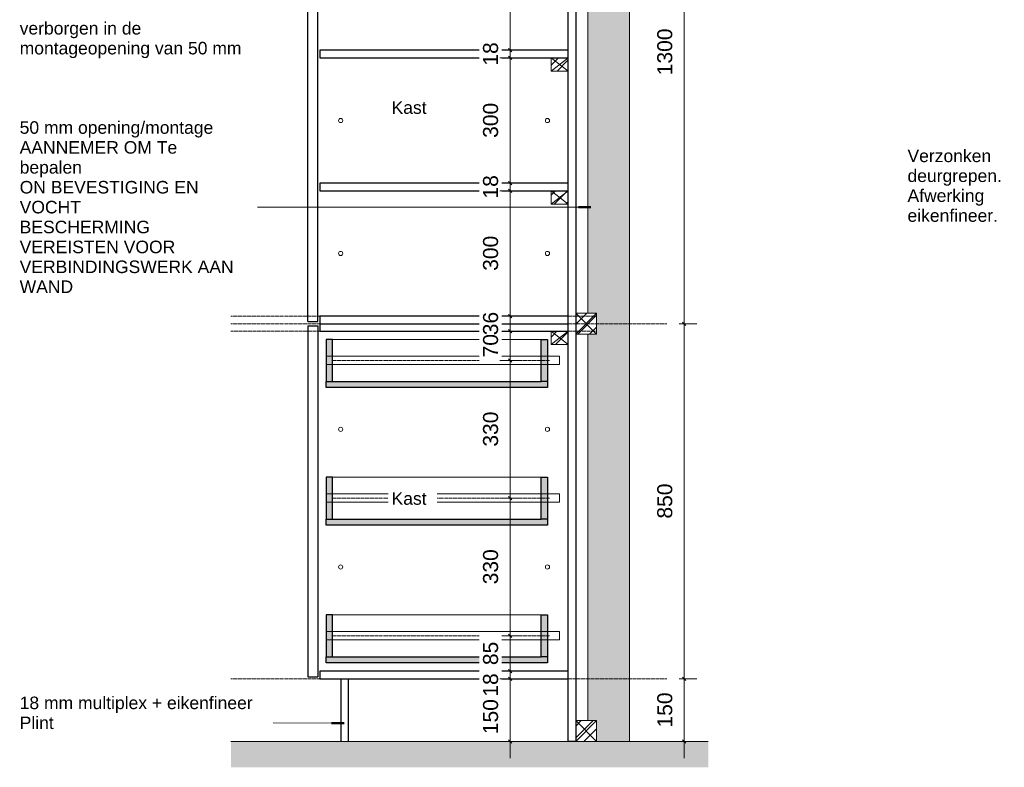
# Model space of a CAD drawing. Header units: millimetres. Extents: x 60977 to 119991, y -9149 to 74784.
# Tile 5 of 18: x 102808 to 105166, y 27888 to 29678. Entities that reach past the tile are written whole.
import ezdxf

# ---------------------------------------------------------------- set-up
doc = ezdxf.new("R2010")
doc.units = ezdxf.units.MM
doc.linetypes.add('Overhead xxSmall', pattern=[2.579688, 1.5875, -0.992188])
for name, color, linetype, lineweight in [('0-3', 90, 'Continuous', 5), ('A----M-', 8, 'Continuous', 5), ('A----M--20', 8, 'Continuous', 5), ('A09-NT--1', 7, 'Continuous', 13), ('A09-NT--2', 130, 'Continuous', 50), ('A23-----2', 135, 'Continuous', 9), ('A23-----3', 250, 'Continuous', 13), ('A29-----3', 254, 'Continuous', 5), ('A29-----4', 250, 'Continuous', 13), ('A35-----1', 90, 'Continuous', 25), ('A35-----2', 130, 'Continuous', 50), ('A35-----3', 250, 'Continuous', 13), ('A99-----1', 1, 'Overhead xxSmall', 13), ('A99-----3', 1, 'Continuous', 13), ('A99-----6', 1, 'Continuous', 25), ('Detail Items', 1, 'Continuous', 5), ('Detail Items-3', 255, 'Continuous', 5)]:
    doc.layers.add(name, color=color, linetype=linetype, lineweight=lineweight)
doc.styles.add('Arial_1', font='arial.ttf', dxfattribs={"height": 30})
doc.styles.add('Arial_3', font='arial.ttf', dxfattribs={"height": 36})
doc.dimstyles.new('TD_Diagonal_1_8_mm', dxfattribs={"dimscale": 304.8, "dimtxt": 36.729338, "dimasz": 0.026247, "dimexe": 0.098425, "dimexo": 0.098425, "dimgap": 0.059055, "dimtad": 1, "dimdec": 0, "dimzin": 0, "dimdsep": 46, "dimtxsty": 'Arial_3', "dimblk1": 'OBLIQUE', "dimblk2": 'OBLIQUE', "dimsah": 1, "dimcen": 0.09, "dimdle": 0.131234, "dimazin": 2, "dimtfac": 1, "dimtdec": 4, "dimtix": 1, "dimtmove": 0, "dimatfit": 3, "dimfxl": 1, "dimtvp": 1, "dimtfill": 1, "dimtolj": 1, "dimtzin": 0, "dimarcsym": 2})
doc.dimstyles.new('TD_Diagonal_1_8_mm_1', dxfattribs={"dimscale": 304.8, "dimtxt": 36.729338, "dimasz": 0.026247, "dimexe": 0.098425, "dimexo": 0.098425, "dimgap": 0.059055, "dimtad": 1, "dimdec": 0, "dimzin": 0, "dimdsep": 46, "dimtxsty": 'Arial_3', "dimblk1": 'OBLIQUE', "dimblk2": 'OBLIQUE', "dimsah": 1, "dimcen": 0.09, "dimdle": 0.131234, "dimazin": 2, "dimtfac": 1, "dimtdec": 4, "dimtix": 1, "dimtmove": 2, "dimatfit": 3, "dimfxl": 1, "dimtvp": 1, "dimtfill": 1, "dimtolj": 1, "dimtzin": 0, "dimarcsym": 2})
pattern_1 = [(45, (95930.327, 28432.808), (-14.14214, 14.14214), [])]

# ---------------------------------------------------------------- blocks, each defined once
blk = doc.blocks.new('HSR-D_ABT_ARCH_Interieur_rvt-5-Pegasoos Storage - Section')
at = {"layer": 'A23-----2'}
h = blk.add_hatch(dxfattribs=at)
h.set_pattern_fill('FP_16', color=256, style=0, pattern_type=2)
h.set_pattern_definition([(27, (95930.327, 28432.808), (15.113162, 12.189846), [0.67056, -31.929, 0.67056, -17.729, -4]), (27, (95930.327, 28432.808), (15.113162, 12.189846), [-51, 0.67056, -3.329]), (58, (95930.327, 28432.808), (6.676274, 18.23259), [0.67056, -31.729, 0.67056, -32.129, -4]), (58, (95930.327, 28432.808), (6.676274, 18.23259), [-65.2, 0.67056, -3.329]), (81, (95930.327, 28432.808), (-0.978499, 19.391816), [0.67056, -31.329, 0.67056, -17.449, -4]), (81, (95930.327, 28432.808), (-0.978499, 19.391816), [-50.12, 0.67056, -3.329])])
h.paths.add_polyline_path([(96188.9, 27888.2), (96506.5, 27888.2), (96506.5, 27950), (95363.3, 27950), (95363.3, 27888.2)])
at = {"layer": 'A29-----3'}
for points in [[(96317.9, 31115), (96367.9, 31115), (96367.9, 31341.2), (96217.9, 31341.2), (96217.9, 31115)], [(96317.9, 27950), (96317.9, 31105), (96217.9, 31105), (96217.9, 31035), (96238.9, 31035), (96238.9, 30985), (96217.9, 30985), (96217.9, 30275), (96238.9, 30275), (96238.9, 30225), (96217.9, 30225), (96217.9, 28975), (96238.9, 28975), (96238.9, 28925), (96217.9, 28925), (96217.9, 28000), (96238.9, 28000), (96238.9, 27950)]]:
    blk.add_hatch(color=256, dxfattribs=at).paths.add_polyline_path(points)
at = {"layer": 'A23-----3'}
for p, q in [((96188.9, 27950), (95363.3, 27950)), ((96506.5, 27950), (96238.9, 27950))]:
    blk.add_line(p, q, dxfattribs=at)
at = {"layer": 'A29-----4'}
for p, q in [((96217.9, 31341.2), (96217.9, 31115)), ((96367.9, 31115), (96367.9, 31341.2)), ((96217.9, 31115), (96367.9, 31115)), ((96217.9, 31105), (96217.9, 31035)), ((96317.9, 31105), (96217.9, 31105)), ((96317.9, 27950), (96317.9, 31105)), ((96217.9, 30985), (96217.9, 30275)), ((96217.9, 30225), (96217.9, 28975)), ((96217.9, 28925), (96217.9, 28000)), ((96238.9, 27950), (96317.9, 27950))]:
    blk.add_line(p, q, dxfattribs=at)
at = {"layer": 'A35-----1'}
for p, q in [((96238.9, 31275), (96238.9, 31341.2)), ((96388.9, 31341.2), (96388.9, 31275))]:
    blk.add_line(p, q, dxfattribs=at)
at = {"layer": 'A35-----2'}
for p, q in [((96238.9, 31275), (95363.3, 31275)), ((96238.9, 31240), (96238.9, 31275)), ((96388.9, 31275), (96388.9, 31240)), ((96506.5, 31275), (96388.9, 31275)), ((96238.9, 31240), (95363.3, 31240)), ((96506.5, 31240), (96388.9, 31240))]:
    blk.add_line(p, q, dxfattribs=at)
at = {"layer": 'A35-----3'}
for p, q in [((96238.9, 31185), (96238.9, 31240)), ((96388.9, 31240), (96388.9, 31185)), ((95363.3, 31185), (96238.9, 31185)), ((96388.9, 31185), (96506.5, 31185))]:
    blk.add_line(p, q, dxfattribs=at)
blk = doc.blocks.new('Wood stud - Wood stud - 41x32mm-V8-Pegasoos Storage - Section')
at = {"layer": 'Detail Items'}
h = blk.add_hatch(dxfattribs=at)
h.set_pattern_fill('FP_17', color=256, style=0, pattern_type=2)
h.set_pattern_definition(pattern_1)
h.paths.add_polyline_path([(96171.2, 29554.3), (96171.2, 29586.3), (96130.2, 29586.3), (96130.2, 29554.3)])
for p, q in [((96130.2, 29586.3), (96130.2, 29554.3)), ((96171.2, 29586.3), (96130.2, 29586.3)), ((96130.2, 29554.3), (96171.2, 29586.3)), ((96130.2, 29586.3), (96171.2, 29554.3)), ((96171.2, 29554.3), (96171.2, 29586.3)), ((96130.2, 29554.3), (96171.2, 29554.3))]:
    blk.add_line(p, q, dxfattribs=at)
blk = doc.blocks.new('Wood stud - Wood stud - 41x32mm-V9-Pegasoos Storage - Section')
at = {"layer": 'Detail Items'}
h = blk.add_hatch(dxfattribs=at)
h.set_pattern_fill('FP_17', color=256, style=0, pattern_type=2)
h.set_pattern_definition(pattern_1)
h.paths.add_polyline_path([(96171.2, 29236.1), (96171.2, 29268.1), (96130.2, 29268.1), (96130.2, 29236.1)])
for p, q in [((96130.2, 29268.1), (96130.2, 29236.1)), ((96171.2, 29268.1), (96130.2, 29268.1)), ((96130.2, 29236.1), (96171.2, 29268.1)), ((96130.2, 29268.1), (96171.2, 29236.1)), ((96171.2, 29236.1), (96171.2, 29268.1)), ((96130.2, 29236.1), (96171.2, 29236.1))]:
    blk.add_line(p, q, dxfattribs=at)
blk = doc.blocks.new('Wood stud - Wood stud - 41x32mm-V10-Pegasoos Storage - Section')
at = {"layer": 'Detail Items'}
h = blk.add_hatch(dxfattribs=at)
h.set_pattern_fill('FP_17', color=256, style=0, pattern_type=2)
h.set_pattern_definition(pattern_1)
h.paths.add_polyline_path([(96171.2, 28900), (96171.2, 28932), (96130.2, 28932), (96130.2, 28900)])
for p, q in [((96130.2, 28932), (96130.2, 28900)), ((96171.2, 28932), (96130.2, 28932)), ((96130.2, 28900), (96171.2, 28932)), ((96130.2, 28932), (96171.2, 28900)), ((96171.2, 28900), (96171.2, 28932)), ((96130.2, 28900), (96171.2, 28900))]:
    blk.add_line(p, q, dxfattribs=at)
blk = doc.blocks.new('Wood stud - Wood stud - 50x50mm-V13-Pegasoos Storage - Section')
at = {"layer": 'Detail Items'}
h = blk.add_hatch(dxfattribs=at)
h.set_pattern_fill('FP_17', color=256, style=0, pattern_type=2)
h.set_pattern_definition(pattern_1)
h.paths.add_polyline_path([(96238.9, 28925), (96238.9, 28975), (96188.9, 28975), (96188.9, 28925), (96217.9, 28925)])
for p, q in [((96238.9, 28975), (96188.9, 28975)), ((96188.9, 28975), (96188.9, 28925)), ((96188.9, 28975), (96238.9, 28925)), ((96238.9, 28975), (96188.9, 28925)), ((96238.9, 28925), (96238.9, 28975)), ((96188.9, 28925), (96238.9, 28925))]:
    blk.add_line(p, q, dxfattribs=at)
blk = doc.blocks.new('Wood stud - Wood stud - 50x50mm-V14-Pegasoos Storage - Section')
at = {"layer": 'Detail Items'}
h = blk.add_hatch(dxfattribs=at)
h.set_pattern_fill('FP_17', color=256, style=0, pattern_type=2)
h.set_pattern_definition(pattern_1)
h.paths.add_polyline_path([(96238.9, 27950), (96238.9, 28000), (96188.9, 28000), (96188.9, 27950), (96217.9, 27950)])
for p, q in [((96238.9, 28000), (96188.9, 28000)), ((96188.9, 28000), (96188.9, 27950)), ((96188.9, 28000), (96238.9, 27950)), ((96238.9, 28000), (96188.9, 27950)), ((96238.9, 27950), (96238.9, 28000)), ((96188.9, 27950), (96238.9, 27950))]:
    blk.add_line(p, q, dxfattribs=at)
blk = doc.blocks.new('DIMBLOCK76-Pegasoos Storage - Section')
at = {"layer": 'A----M--20'}
for p, q in [((104387.4, 30250), (104429.2, 30250)), ((104399.2, 30250), (104387.4, 30250)), ((104399.2, 30250), (104399.2, 28950)), ((104387.4, 28950), (104429.2, 28950)), ((104399.2, 28950), (104387.4, 28950))]:
    blk.add_line(p, q, dxfattribs=at)
at = {"layer": 'A----M--20', "lineweight": 35}
for p, q in [((104399.2, 30250), (104395.2, 30254)), ((104399.2, 30250), (104403.2, 30246)), ((104399.2, 28950), (104395.2, 28954)), ((104399.2, 28950), (104403.2, 28946))]:
    blk.add_line(p, q, dxfattribs=at)
at = {"layer": 'A----M--20', "color": 0, "insert": (104334.5, 29544.6), "char_height": 36, "width": 132.904, "attachment_point": 1, "rotation": 90, "line_spacing_factor": 0.941778, "style": 'Arial_3', "bg_fill": 3, "box_fill_scale": 1.25, "bg_fill_color": 256, "bg_fill_true_color": 13158600, "bg_fill_transparency": 0}
blk.add_mtext('1300', dxfattribs=at)
blk = doc.blocks.new('_Oblique')
at = {"color": 0, "linetype": 'ByBlock', "lineweight": -2}
blk.add_line((-0.5, -0.5), (0.5, 0.5), dxfattribs=at)
blk = doc.blocks.new('DIMBLOCK77-Pegasoos Storage - Section')
at = {"layer": 'A----M--20', "lineweight": 35}
for p, q in [((104399.2, 28950), (104395.2, 28954)), ((104399.2, 28950), (104403.2, 28946)), ((104399.2, 28100), (104395.2, 28104)), ((104399.2, 28100), (104403.2, 28096))]:
    blk.add_line(p, q, dxfattribs=at)
at = {"layer": 'A----M--20'}
for p, q in [((104387.4, 28950), (104429.2, 28950)), ((104399.2, 28950), (104387.4, 28950)), ((104399.2, 28950), (104399.2, 28100)), ((104387.4, 28100), (104429.2, 28100)), ((104399.2, 28100), (104387.4, 28100))]:
    blk.add_line(p, q, dxfattribs=at)
at = {"layer": 'A----M--20', "color": 0, "insert": (104334.5, 28483.5), "char_height": 36, "width": 99.678, "attachment_point": 1, "rotation": 90, "line_spacing_factor": 0.941778, "style": 'Arial_3', "bg_fill": 3, "box_fill_scale": 1.25, "bg_fill_color": 256, "bg_fill_true_color": 13158600, "bg_fill_transparency": 0}
blk.add_mtext('850', dxfattribs=at)
blk = doc.blocks.new('DIMBLOCK78-Pegasoos Storage - Section')
at = {"layer": 'A----M--20', "lineweight": 35}
for p, q in [((104399.2, 28100), (104395.2, 28104)), ((104399.2, 28100), (104403.2, 28096)), ((104399.2, 27950), (104395.2, 27954)), ((104399.2, 27950), (104403.2, 27946))]:
    blk.add_line(p, q, dxfattribs=at)
at = {"layer": 'A----M--20'}
for p, q in [((104387.4, 28100), (104429.2, 28100)), ((104399.2, 28100), (104387.4, 28100)), ((104399.2, 28100), (104399.2, 27910)), ((104374.9, 27950), (104429.2, 27950)), ((104399.2, 27950), (104374.9, 27950))]:
    blk.add_line(p, q, dxfattribs=at)
at = {"layer": 'A----M--20', "color": 0, "insert": (104334.5, 27983.5), "char_height": 36, "width": 99.678, "attachment_point": 1, "rotation": 90, "line_spacing_factor": 0.941778, "style": 'Arial_3', "bg_fill": 3, "box_fill_scale": 1.25, "bg_fill_color": 256, "bg_fill_true_color": 13158600, "bg_fill_transparency": 0}
blk.add_mtext('150', dxfattribs=at)
blk = doc.blocks.new('DIMBLOCK87-Pegasoos Storage - Section')
at = {"layer": 'A----M--20'}
for p, q in [((103957.8, 29904.4), (104012.2, 29904.4)), ((103982.2, 29904.4), (103957.8, 29904.4)), ((103982.2, 29904.4), (103982.2, 29604.3)), ((103957.8, 29604.3), (104012.2, 29604.3)), ((103982.2, 29604.3), (103957.8, 29604.3))]:
    blk.add_line(p, q, dxfattribs=at)
at = {"layer": 'A----M--20', "lineweight": 35}
for p, q in [((103982.2, 29904.4), (103978.2, 29908.4)), ((103982.2, 29904.4), (103986.2, 29900.4)), ((103982.2, 29604.3), (103978.2, 29608.3)), ((103982.2, 29604.3), (103986.2, 29600.3))]:
    blk.add_line(p, q, dxfattribs=at)
at = {"layer": 'A----M--20', "color": 0, "insert": (103917.4, 29712.8), "char_height": 36, "width": 99.678, "attachment_point": 1, "rotation": 90, "line_spacing_factor": 0.941778, "style": 'Arial_3', "bg_fill": 3, "box_fill_scale": 1.25, "bg_fill_color": 256, "bg_fill_true_color": 13158600, "bg_fill_transparency": 0}
blk.add_mtext('300', dxfattribs=at)
blk = doc.blocks.new('DIMBLOCK88-Pegasoos Storage - Section')
at = {"layer": 'A----M--20'}
for p, q in [((103957.8, 29604.3), (104012.2, 29604.3)), ((103982.2, 29604.3), (103957.8, 29604.3)), ((103982.2, 29604.3), (103982.2, 29586.3)), ((103957.8, 29586.3), (104012.2, 29586.3)), ((103982.2, 29586.3), (103957.8, 29586.3))]:
    blk.add_line(p, q, dxfattribs=at)
at = {"layer": 'A----M--20', "lineweight": 35}
for p, q in [((103982.2, 29604.3), (103978.2, 29608.3)), ((103982.2, 29586.3), (103978.2, 29590.3)), ((103982.2, 29604.3), (103986.2, 29600.3)), ((103982.2, 29586.3), (103986.2, 29582.3))]:
    blk.add_line(p, q, dxfattribs=at)
at = {"layer": 'A----M--20', "color": 0, "insert": (103917.4, 29567.6), "char_height": 36, "width": 66.452, "attachment_point": 1, "rotation": 90, "line_spacing_factor": 0.941778, "style": 'Arial_3', "bg_fill": 3, "box_fill_scale": 1.25, "bg_fill_color": 256, "bg_fill_true_color": 13158600, "bg_fill_transparency": 0}
blk.add_mtext('18', dxfattribs=at)
blk = doc.blocks.new('DIMBLOCK89-Pegasoos Storage - Section')
at = {"layer": 'A----M--20', "lineweight": 35}
for p, q in [((103982.2, 29586.3), (103978.2, 29590.3)), ((103982.2, 29586.3), (103986.2, 29582.3)), ((103982.2, 29286.1), (103978.2, 29290.1)), ((103982.2, 29286.1), (103986.2, 29282.1))]:
    blk.add_line(p, q, dxfattribs=at)
at = {"layer": 'A----M--20'}
for p, q in [((103957.8, 29586.3), (104012.2, 29586.3)), ((103982.2, 29586.3), (103957.8, 29586.3)), ((103982.2, 29586.3), (103982.2, 29286.1)), ((103957.8, 29286.1), (104012.2, 29286.1)), ((103982.2, 29286.1), (103957.8, 29286.1))]:
    blk.add_line(p, q, dxfattribs=at)
at = {"layer": 'A----M--20', "color": 0, "insert": (103917.4, 29394.7), "char_height": 36, "width": 99.678, "attachment_point": 1, "rotation": 90, "line_spacing_factor": 0.941778, "style": 'Arial_3', "bg_fill": 3, "box_fill_scale": 1.25, "bg_fill_color": 256, "bg_fill_true_color": 13158600, "bg_fill_transparency": 0}
blk.add_mtext('300', dxfattribs=at)
blk = doc.blocks.new('DIMBLOCK90-Pegasoos Storage - Section')
at = {"layer": 'A----M--20'}
for p, q in [((103957.8, 29286.1), (104012.2, 29286.1)), ((103982.2, 29286.1), (103957.8, 29286.1)), ((103982.2, 29286.1), (103982.2, 29268.1)), ((103957.8, 29268.1), (104012.2, 29268.1)), ((103982.2, 29268.1), (103957.8, 29268.1))]:
    blk.add_line(p, q, dxfattribs=at)
at = {"layer": 'A----M--20', "lineweight": 35}
for p, q in [((103982.2, 29286.1), (103978.2, 29290.1)), ((103982.2, 29286.1), (103986.2, 29282.1)), ((103982.2, 29268.1), (103978.2, 29272.1)), ((103982.2, 29268.1), (103986.2, 29264.1))]:
    blk.add_line(p, q, dxfattribs=at)
at = {"layer": 'A----M--20', "color": 0, "insert": (103917.4, 29249.5), "char_height": 36, "width": 66.452, "attachment_point": 1, "rotation": 90, "line_spacing_factor": 0.941778, "style": 'Arial_3', "bg_fill": 3, "box_fill_scale": 1.25, "bg_fill_color": 256, "bg_fill_true_color": 13158600, "bg_fill_transparency": 0}
blk.add_mtext('18', dxfattribs=at)
blk = doc.blocks.new('DIMBLOCK91-Pegasoos Storage - Section')
at = {"layer": 'A----M--20'}
for p, q in [((103957.8, 29268.1), (104012.2, 29268.1)), ((103982.2, 29268.1), (103957.8, 29268.1)), ((103982.2, 29268.1), (103982.2, 28968)), ((103957.8, 28968), (104012.2, 28968)), ((103982.2, 28968), (103957.8, 28968))]:
    blk.add_line(p, q, dxfattribs=at)
at = {"layer": 'A----M--20', "lineweight": 35}
for p, q in [((103982.2, 29268.1), (103978.2, 29272.1)), ((103982.2, 29268.1), (103986.2, 29264.1)), ((103982.2, 28968), (103978.2, 28972)), ((103982.2, 28968), (103986.2, 28964))]:
    blk.add_line(p, q, dxfattribs=at)
at = {"layer": 'A----M--20', "color": 0, "insert": (103917.4, 29076.5), "char_height": 36, "width": 99.678, "attachment_point": 1, "rotation": 90, "line_spacing_factor": 0.941778, "style": 'Arial_3', "bg_fill": 3, "box_fill_scale": 1.25, "bg_fill_color": 256, "bg_fill_true_color": 13158600, "bg_fill_transparency": 0}
blk.add_mtext('300', dxfattribs=at)
blk = doc.blocks.new('DIMBLOCK92-Pegasoos Storage - Section')
at = {"layer": 'A----M--20'}
for p, q in [((103957.8, 28968), (104012.2, 28968)), ((103982.2, 28968), (103957.8, 28968)), ((103982.2, 28968), (103982.2, 28932)), ((103957.8, 28932), (104012.2, 28932)), ((103982.2, 28932), (103957.8, 28932))]:
    blk.add_line(p, q, dxfattribs=at)
at = {"layer": 'A----M--20', "lineweight": 35}
for p, q in [((103982.2, 28968), (103978.2, 28972)), ((103982.2, 28968), (103986.2, 28964)), ((103982.2, 28932), (103978.2, 28936)), ((103982.2, 28932), (103986.2, 28928))]:
    blk.add_line(p, q, dxfattribs=at)
at = {"layer": 'A----M--20', "color": 0, "insert": (103917.4, 28922.3), "char_height": 36, "width": 66.452, "attachment_point": 1, "rotation": 90, "line_spacing_factor": 0.941778, "style": 'Arial_3', "bg_fill": 3, "box_fill_scale": 1.25, "bg_fill_color": 256, "bg_fill_true_color": 13158600, "bg_fill_transparency": 0}
blk.add_mtext('36', dxfattribs=at)
blk = doc.blocks.new('DIMBLOCK93-Pegasoos Storage - Section')
at = {"layer": 'A----M--20'}
for p, q in [((103957.8, 28932), (104012.2, 28932)), ((103982.2, 28932), (103957.8, 28932)), ((103982.2, 28932), (103982.2, 28862)), ((103957.8, 28862), (104012.2, 28862)), ((103982.2, 28862), (103957.8, 28862))]:
    blk.add_line(p, q, dxfattribs=at)
at = {"layer": 'A----M--20', "lineweight": 35}
for p, q in [((103982.2, 28932), (103978.2, 28936)), ((103982.2, 28932), (103986.2, 28928)), ((103982.2, 28862), (103978.2, 28866)), ((103982.2, 28862), (103986.2, 28858))]:
    blk.add_line(p, q, dxfattribs=at)
at = {"layer": 'A----M--20', "color": 0, "insert": (103917.4, 28869.3), "char_height": 36, "width": 66.452, "attachment_point": 1, "rotation": 90, "line_spacing_factor": 0.941778, "style": 'Arial_3', "bg_fill": 3, "box_fill_scale": 1.25, "bg_fill_color": 256, "bg_fill_true_color": 13158600, "bg_fill_transparency": 0}
blk.add_mtext('70', dxfattribs=at)
blk = doc.blocks.new('DIMBLOCK94-Pegasoos Storage - Section')
at = {"layer": 'A----M--20'}
for p, q in [((103957.8, 28862), (104012.2, 28862)), ((103982.2, 28862), (103957.8, 28862)), ((103982.2, 28862), (103982.2, 28532.5)), ((103957.8, 28532.5), (104012.2, 28532.5)), ((103982.2, 28532.5), (103957.8, 28532.5))]:
    blk.add_line(p, q, dxfattribs=at)
at = {"layer": 'A----M--20', "lineweight": 35}
for p, q in [((103982.2, 28862), (103978.2, 28866)), ((103982.2, 28862), (103986.2, 28858)), ((103982.2, 28532.5), (103978.2, 28536.5)), ((103982.2, 28532.5), (103986.2, 28528.5))]:
    blk.add_line(p, q, dxfattribs=at)
at = {"layer": 'A----M--20', "color": 0, "insert": (103917.4, 28655.7), "char_height": 36, "width": 99.678, "attachment_point": 1, "rotation": 90, "line_spacing_factor": 0.941778, "style": 'Arial_3', "bg_fill": 3, "box_fill_scale": 1.25, "bg_fill_color": 256, "bg_fill_true_color": 13158600, "bg_fill_transparency": 0}
blk.add_mtext('330', dxfattribs=at)
blk = doc.blocks.new('DIMBLOCK95-Pegasoos Storage - Section')
at = {"layer": 'A----M--20'}
for p, q in [((103957.8, 28532.5), (104012.2, 28532.5)), ((103982.2, 28532.5), (103957.8, 28532.5)), ((103982.2, 28532.5), (103982.2, 28203)), ((103957.8, 28203), (104012.2, 28203)), ((103982.2, 28203), (103957.8, 28203))]:
    blk.add_line(p, q, dxfattribs=at)
at = {"layer": 'A----M--20', "lineweight": 35}
for p, q in [((103982.2, 28532.5), (103978.2, 28536.5)), ((103982.2, 28532.5), (103986.2, 28528.5)), ((103982.2, 28203), (103978.2, 28207)), ((103982.2, 28203), (103986.2, 28199))]:
    blk.add_line(p, q, dxfattribs=at)
at = {"layer": 'A----M--20', "color": 0, "insert": (103917.4, 28326.2), "char_height": 36, "width": 99.678, "attachment_point": 1, "rotation": 90, "line_spacing_factor": 0.941778, "style": 'Arial_3', "bg_fill": 3, "box_fill_scale": 1.25, "bg_fill_color": 256, "bg_fill_true_color": 13158600, "bg_fill_transparency": 0}
blk.add_mtext('330', dxfattribs=at)
blk = doc.blocks.new('DIMBLOCK96-Pegasoos Storage - Section')
at = {"layer": 'A----M--20'}
for p, q in [((103957.8, 28203), (104012.2, 28203)), ((103982.2, 28203), (103957.8, 28203)), ((103982.2, 28203), (103982.2, 28118)), ((103957.8, 28118), (104012.2, 28118)), ((103982.2, 28118), (103957.8, 28118))]:
    blk.add_line(p, q, dxfattribs=at)
at = {"layer": 'A----M--20', "lineweight": 35}
for p, q in [((103982.2, 28203), (103978.2, 28207)), ((103982.2, 28203), (103986.2, 28199)), ((103982.2, 28118), (103978.2, 28122)), ((103982.2, 28118), (103986.2, 28114))]:
    blk.add_line(p, q, dxfattribs=at)
at = {"layer": 'A----M--20', "color": 0, "insert": (103917.4, 28132.8), "char_height": 36, "width": 66.452, "attachment_point": 1, "rotation": 90, "line_spacing_factor": 0.941778, "style": 'Arial_3', "bg_fill": 3, "box_fill_scale": 1.25, "bg_fill_color": 256, "bg_fill_true_color": 13158600, "bg_fill_transparency": 0}
blk.add_mtext('85', dxfattribs=at)
blk = doc.blocks.new('DIMBLOCK97-Pegasoos Storage - Section')
at = {"layer": 'A----M--20'}
for p, q in [((103957.8, 28118), (104012.2, 28118)), ((103982.2, 28118), (103957.8, 28118)), ((103982.2, 28118), (103982.2, 28100)), ((103957.8, 28100), (104012.2, 28100)), ((103982.2, 28100), (103957.8, 28100))]:
    blk.add_line(p, q, dxfattribs=at)
at = {"layer": 'A----M--20', "lineweight": 35}
for p, q in [((103982.2, 28118), (103978.2, 28122)), ((103982.2, 28100), (103978.2, 28104)), ((103982.2, 28118), (103986.2, 28114)), ((103982.2, 28100), (103986.2, 28096))]:
    blk.add_line(p, q, dxfattribs=at)
at = {"layer": 'A----M--20', "color": 0, "insert": (103917.4, 28057.3), "char_height": 36, "width": 66.452, "attachment_point": 1, "rotation": 90, "line_spacing_factor": 0.941778, "style": 'Arial_3', "bg_fill": 3, "box_fill_scale": 1.25, "bg_fill_color": 256, "bg_fill_true_color": 13158600, "bg_fill_transparency": 0}
blk.add_mtext('18', dxfattribs=at)
blk = doc.blocks.new('DIMBLOCK98-Pegasoos Storage - Section')
at = {"layer": 'A----M--20', "lineweight": 35}
for p, q in [((103982.2, 28100), (103978.2, 28104)), ((103982.2, 28100), (103986.2, 28096)), ((103982.2, 27950), (103978.2, 27954)), ((103982.2, 27950), (103986.2, 27946))]:
    blk.add_line(p, q, dxfattribs=at)
at = {"layer": 'A----M--20'}
for p, q in [((103957.8, 28100), (104012.2, 28100)), ((103982.2, 28100), (103957.8, 28100)), ((103982.2, 28100), (103982.2, 27910)), ((103957.8, 27950), (104012.2, 27950)), ((103982.2, 27950), (103957.8, 27950))]:
    blk.add_line(p, q, dxfattribs=at)
at = {"layer": 'A----M--20', "color": 0, "insert": (103917.4, 27967.5), "char_height": 36, "width": 99.678, "attachment_point": 1, "rotation": 90, "line_spacing_factor": 0.941778, "style": 'Arial_3', "bg_fill": 3, "box_fill_scale": 1.25, "bg_fill_color": 256, "bg_fill_true_color": 13158600, "bg_fill_transparency": 0}
blk.add_mtext('150', dxfattribs=at)

msp = doc.modelspace()

# ---------------------------------------------------------------- hatches: boundary and pattern name
at = {"layer": 'Detail Items-3'}
for points in [[(103541.7, 28812), (103556.7, 28812), (103556.7, 28912), (103541.7, 28912), (103541.7, 28900)], [(104056.7, 28812), (104071.7, 28812), (104071.7, 28912), (104056.7, 28912), (104056.7, 28900)], [(103541.7, 28797), (104071.7, 28797), (104071.7, 28812), (103541.7, 28812)], [(103556.7, 28482.5), (103556.7, 28582.5), (103541.7, 28582.5), (103541.7, 28482.5)], [(104071.7, 28482.5), (104071.7, 28582.5), (104056.7, 28582.5), (104056.7, 28482.5)], [(103541.7, 28467.5), (104071.7, 28467.5), (104071.7, 28482.5), (103541.7, 28482.5)], [(103556.7, 28153), (103556.7, 28253), (103541.7, 28253), (103541.7, 28153)], [(104071.7, 28153), (104071.7, 28253), (104056.7, 28253), (104056.7, 28153)], [(103556.7, 28138), (104071.7, 28138), (104071.7, 28153), (103541.7, 28153), (103541.7, 28138)]]:
    msp.add_hatch(color=256, dxfattribs=at).paths.add_polyline_path(points)

# ---------------------------------------------------------------- linework, layer by layer
at = {"layer": 'A09-NT--1'}
for p, q in [((104175.9, 29228.5), (103377.4, 29228.5)), ((103584.8, 27994), (103414.7, 27994.3))]:
    msp.add_line(p, q, dxfattribs=at)
at = {"layer": 'A09-NT--2'}
for p, q in [((104175.9, 29228.5), (104145.9, 29228.5)), ((103584.8, 27994), (103554.8, 27994))]:
    msp.add_line(p, q, dxfattribs=at)
at = {"layer": 'A99-----1'}
for p, q in [((104121.7, 27950), (104121.7, 31035)), ((104139.7, 27950), (104139.7, 31035)), ((103313.7, 28968), (104189.7, 28968)), ((103313.7, 28950), (104357.4, 28950)), ((104189.7, 28932), (103313.7, 28932)), ((103556.7, 28862), (104077.7, 28862)), ((103556.7, 28532.5), (104077.7, 28532.5)), ((103556.7, 28203), (104077.7, 28203)), ((103313.7, 28100), (104357.4, 28100))]:
    msp.add_line(p, q, dxfattribs=at)
at = {"layer": 'A99-----3'}
for p, q in [((104056.7, 28912), (103556.7, 28912)), ((104100.7, 28872), (103541.7, 28872)), ((103541.7, 28872), (103541.7, 28852)), ((104100.7, 28852), (104100.7, 28872)), ((103541.7, 28852), (104100.7, 28852)), ((104056.7, 28582.5), (103556.7, 28582.5)), ((104100.7, 28542.5), (103541.7, 28542.5)), ((103541.7, 28542.5), (103541.7, 28522.5)), ((104100.7, 28522.5), (104100.7, 28542.5)), ((103541.7, 28522.5), (104100.7, 28522.5)), ((104056.7, 28253), (103556.7, 28253)), ((104100.7, 28213), (103541.7, 28213)), ((103541.7, 28213), (103541.7, 28193)), ((104100.7, 28193), (104100.7, 28213)), ((103541.7, 28193), (104100.7, 28193))]:
    msp.add_line(p, q, dxfattribs=at)
for centre in [(103576.7, 29436.2), (104071.7, 29436.2), (103576.7, 29118.1), (104071.7, 29118.1), (103576.7, 28697.3), (104071.7, 28697.3), (103576.7, 28367.8), (104071.7, 28367.8)]:
    msp.add_circle(centre, 5, dxfattribs=at)
at = {"layer": 'A99-----6'}
for p, q in [((104121.7, 27950), (104121.7, 31017)), ((104139.7, 31017), (104139.7, 27950)), ((103497.7, 28955), (103497.7, 30245)), ((103521.7, 28955), (103521.7, 30245)), ((104121.7, 29604.3), (103526.7, 29604.3)), ((103526.7, 29604.3), (103526.7, 29586.3)), ((103526.7, 29586.3), (104121.7, 29586.3)), ((104121.7, 29286.1), (103526.7, 29286.1)), ((103526.7, 29286.1), (103526.7, 29268.1)), ((103526.7, 29268.1), (104121.7, 29268.1)), ((103497.7, 28955), (103521.7, 28955)), ((104121.7, 28968), (103526.7, 28968)), ((103526.7, 28968), (103526.7, 28932)), ((103497.7, 28945), (103521.7, 28945)), ((103497.7, 28945), (103497.7, 28105)), ((103521.7, 28945), (103521.7, 28105)), ((103526.7, 28950), (104121.7, 28950)), ((103526.7, 28932), (104121.7, 28932)), ((103541.7, 28912), (103541.7, 28812)), ((103556.7, 28912), (103541.7, 28912)), ((103556.7, 28812), (103556.7, 28912)), ((104056.7, 28812), (104056.7, 28912)), ((104056.7, 28912), (104071.7, 28912)), ((104071.7, 28912), (104071.7, 28812)), ((103541.7, 28797), (103541.7, 28812)), ((103541.7, 28812), (103556.7, 28812)), ((103556.7, 28812), (104056.7, 28812)), ((104071.7, 28812), (104056.7, 28812)), ((104071.7, 28812), (104071.7, 28797)), ((104071.7, 28797), (103541.7, 28797)), ((103541.7, 28582.5), (103541.7, 28482.5)), ((103556.7, 28582.5), (103541.7, 28582.5)), ((103556.7, 28482.5), (103556.7, 28582.5)), ((104056.7, 28482.5), (104056.7, 28582.5)), ((104056.7, 28582.5), (104071.7, 28582.5)), ((104071.7, 28582.5), (104071.7, 28482.5)), ((103541.7, 28467.5), (103541.7, 28482.5)), ((103541.7, 28482.5), (103556.7, 28482.5)), ((103556.7, 28482.5), (104056.7, 28482.5)), ((104071.7, 28482.5), (104056.7, 28482.5)), ((104071.7, 28482.5), (104071.7, 28467.5)), ((104071.7, 28467.5), (103541.7, 28467.5)), ((103541.7, 28253), (103541.7, 28153)), ((103556.7, 28253), (103541.7, 28253)), ((103556.7, 28153), (103556.7, 28253)), ((104056.7, 28153), (104056.7, 28253)), ((104056.7, 28253), (104071.7, 28253)), ((104071.7, 28253), (104071.7, 28153)), ((103541.7, 28138), (103541.7, 28153)), ((103541.7, 28153), (103556.7, 28153)), ((103556.7, 28153), (104056.7, 28153)), ((104071.7, 28153), (104056.7, 28153)), ((104071.7, 28153), (104071.7, 28138)), ((104071.7, 28138), (103541.7, 28138)), ((103497.7, 28105), (103521.7, 28105)), ((104121.7, 28118), (103526.7, 28118)), ((103526.7, 28118), (103526.7, 28100)), ((103526.7, 28100), (104121.7, 28100)), ((103577.7, 27950), (103577.7, 28100)), ((103595.7, 27950), (103595.7, 28100)), ((104139.7, 27950), (104121.7, 27950))]:
    msp.add_line(p, q, dxfattribs=at)

# ---------------------------------------------------------------- block references
at = {"layer": '0-3'}
msp.add_blockref('HSR-D_ABT_ARCH_Interieur_rvt-5-Pegasoos Storage - Section', (7950.4, 0), dxfattribs=at)
at = {"layer": 'Detail Items'}
for name in ['Wood stud - Wood stud - 41x32mm-V8-Pegasoos Storage - Section', 'Wood stud - Wood stud - 41x32mm-V9-Pegasoos Storage - Section', 'Wood stud - Wood stud - 50x50mm-V13-Pegasoos Storage - Section', 'Wood stud - Wood stud - 41x32mm-V10-Pegasoos Storage - Section', 'Wood stud - Wood stud - 50x50mm-V14-Pegasoos Storage - Section']:
    msp.add_blockref(name, (7950.4, 0), dxfattribs=at)

# ---------------------------------------------------------------- texts
at = {"layer": 'A09-NT--1', "char_height": 30, "attachment_point": 1, "style": 'Arial_1', "bg_fill": 3, "box_fill_scale": 1.25, "bg_fill_color": 256, "bg_fill_true_color": 13158600, "bg_fill_transparency": 0}
for s, insert, width in [('verborgen in de ', (102808, 29672.1), 362.363), ('50 mm opening/montage', (102808, 29434.5), 561.181), ('bepalen', (102808, 29339.2), 176.371), ('VOCHT', (102808, 29244), 177.975), ('BESCHERMING', (102808, 29196.4), 380), ('VEREISTEN VOOR', (102808, 29148.7), 452.152), ('VERBINDINGSWERK AAN ', (102808, 29101.1), 639.747), ('WAND', (102808, 29053.5), 158.734)]:
    msp.add_mtext(s, dxfattribs=dict(at, insert=insert, width=width))
at = {"layer": 'A09-NT--1', "char_height": 30, "attachment_point": 1, "style": 'Arial_1'}
for s, insert, width in [('Verzonken ', (104933.8, 29366.7), 254.937), ('deurgrepen. ', (104933.8, 29319.1), 285.401), ('Afwerking ', (104933.8, 29271.5), 238.903), ('eikenfineer.', (104933.8, 29223.8), 262.954)]:
    msp.add_mtext(s, dxfattribs=dict(at, insert=insert, width=width))

# ---------------------------------------------------------------- next in the draw order: texts
at = {"layer": 'A09-NT--1', "char_height": 30, "attachment_point": 1, "style": 'Arial_1', "bg_fill": 3, "box_fill_scale": 1.25, "bg_fill_color": 256, "bg_fill_true_color": 13158600, "bg_fill_transparency": 0}
for s, insert, width in [('montageopening van 50 mm', (102808, 29624.5), 641.35), ('Kast', (103698.4, 29482.2), 101.013), ('AANNEMER OM Te ', (102808, 29386.9), 472.996), ('ON BEVESTIGING EN ', (102808, 29291.6), 535.527), ('Kast', (103698.4, 28546.6), 101.013), ('18 mm multiplex + eikenfineer', (102808, 28057.5), 678.228)]:
    msp.add_mtext(s, dxfattribs=dict(at, insert=insert, width=width))

# ---------------------------------------------------------------- next in the draw order: dimensions: what is measured, and where the dimension line sits
at = {"layer": 'A----M-'}
for base, p1, p2, override, picture, middle in [((104399.2, 28950), (104357.4, 30250), (104357.4, 28950), {"dimpost": '<>', "dimfxl": 1300}, 'DIMBLOCK76-Pegasoos Storage - Section', (104362.8, 29600)), ((103982.2, 29604.3), (103987.8, 29904.4), (103987.8, 29604.3), {"dimpost": '<>', "dimfxl": 300.143376}, 'DIMBLOCK87-Pegasoos Storage - Section', (103945.8, 29754.4))]:
    dim = msp.add_linear_dim(base=base, p1=p1, p2=p2, angle=90, dimstyle='TD_Diagonal_1_8_mm', override=override, dxfattribs=at)
    dim.commit()
    dim.dimension.update_dxf_attribs({"geometry": picture, "text_midpoint": middle})

# ---------------------------------------------------------------- next in the draw order: texts
at = {"layer": 'A09-NT--1', "insert": (102808, 28009.8), "char_height": 30, "width": 99.409, "attachment_point": 1, "style": 'Arial_1', "bg_fill": 3, "box_fill_scale": 1.25, "bg_fill_color": 256, "bg_fill_true_color": 13158600, "bg_fill_transparency": 0}
msp.add_mtext('Plint', dxfattribs=at)

# ---------------------------------------------------------------- next in the draw order: dimensions: what is measured, and where the dimension line sits
at = {"layer": 'A----M-'}
for base, p1, p2, override, picture, middle in [((103982.2, 29586.3), (103987.8, 29604.3), (103987.8, 29586.3), {"dimpost": '<>', "dimfxl": 18}, 'DIMBLOCK88-Pegasoos Storage - Section', (103945.8, 29595.3)), ((104399.2, 28100), (104357.4, 28950), (104357.4, 28100), {"dimpost": '<>', "dimfxl": 850}, 'DIMBLOCK77-Pegasoos Storage - Section', (104362.8, 28525))]:
    dim = msp.add_linear_dim(base=base, p1=p1, p2=p2, angle=90, dimstyle='TD_Diagonal_1_8_mm', override=override, dxfattribs=at)
    dim.commit()
    dim.dimension.update_dxf_attribs({"geometry": picture, "text_midpoint": middle})

# ---------------------------------------------------------------- next in the draw order: dimensions: what is measured, and where the dimension line sits
for base, p1, p2, override, picture, middle in [((103982.2, 29286.1), (103987.8, 29586.3), (103987.8, 29286.1), {"dimpost": '<>', "dimfxl": 300.143376}, 'DIMBLOCK89-Pegasoos Storage - Section', (103945.8, 29436.2)), ((104399.2, 27950), (104357.4, 28100), (104404.9, 27950), {"dimpost": '<>', "dimfxl": 157.338974}, 'DIMBLOCK78-Pegasoos Storage - Section', (104362.8, 28025))]:
    dim = msp.add_linear_dim(base=base, p1=p1, p2=p2, angle=90, dimstyle='TD_Diagonal_1_8_mm', override=override, dxfattribs=at)
    dim.commit()
    dim.dimension.update_dxf_attribs({"geometry": picture, "text_midpoint": middle})

# ---------------------------------------------------------------- next in the draw order: dimensions: what is measured, and where the dimension line sits
dim = msp.add_linear_dim(base=(103982.2, 29268.1), p1=(103987.8, 29286.1), p2=(103987.8, 29268.1), angle=90, dimstyle='TD_Diagonal_1_8_mm', override={"dimpost": '<>', "dimfxl": 18}, dxfattribs=at)
dim.commit()
dim.dimension.update_dxf_attribs({"geometry": 'DIMBLOCK90-Pegasoos Storage - Section', "text_midpoint": (103945.8, 29277.1)})

# ---------------------------------------------------------------- next in the draw order: dimensions: what is measured, and where the dimension line sits
dim = msp.add_linear_dim(base=(103982.2, 28968), p1=(103987.8, 29268.1), p2=(103987.8, 28968), angle=90, dimstyle='TD_Diagonal_1_8_mm', override={"dimpost": '<>', "dimfxl": 300.143376}, dxfattribs=at)
dim.commit()
dim.dimension.update_dxf_attribs({"geometry": 'DIMBLOCK91-Pegasoos Storage - Section', "text_midpoint": (103945.8, 29118.1)})

# ---------------------------------------------------------------- next in the draw order: dimensions: what is measured, and where the dimension line sits
dim = msp.add_linear_dim(base=(103982.2, 28932), p1=(103987.8, 28968), p2=(103987.8, 28932), angle=90, dimstyle='TD_Diagonal_1_8_mm', override={"dimpost": '<>', "dimfxl": 36}, dxfattribs=at)
dim.commit()
dim.dimension.update_dxf_attribs({"geometry": 'DIMBLOCK92-Pegasoos Storage - Section', "text_midpoint": (103945.8, 28950)})

# ---------------------------------------------------------------- next in the draw order: dimensions: what is measured, and where the dimension line sits
dim = msp.add_linear_dim(base=(103982.2, 28862), p1=(103987.8, 28932), p2=(103987.8, 28862), angle=90, dimstyle='TD_Diagonal_1_8_mm', override={"dimpost": '<>', "dimfxl": 70}, dxfattribs=at)
dim.commit()
dim.dimension.update_dxf_attribs({"geometry": 'DIMBLOCK93-Pegasoos Storage - Section', "text_midpoint": (103945.8, 28897)})

# ---------------------------------------------------------------- next in the draw order: dimensions: what is measured, and where the dimension line sits
dim = msp.add_linear_dim(base=(103982.1572854, 28532.5), p1=(103987.8141396, 28862), p2=(103987.8141396, 28532.5), angle=90, dimstyle='TD_Diagonal_1_8_mm', override={"dimpost": '<>', "dimfxl": 329.5}, dxfattribs=at)
dim.commit()
dim.dimension.update_dxf_attribs({"geometry": 'DIMBLOCK94-Pegasoos Storage - Section', "text_midpoint": (103945.7643794, 28697.25)})

# ---------------------------------------------------------------- next in the draw order: dimensions: what is measured, and where the dimension line sits
dim = msp.add_linear_dim(base=(103982.1572854, 28203), p1=(103987.8141396, 28532.5), p2=(103987.8141396, 28203), angle=90, dimstyle='TD_Diagonal_1_8_mm', override={"dimpost": '<>', "dimfxl": 329.5}, dxfattribs=at)
dim.commit()
dim.dimension.update_dxf_attribs({"geometry": 'DIMBLOCK95-Pegasoos Storage - Section', "text_midpoint": (103945.7643794, 28367.75)})

# ---------------------------------------------------------------- next in the draw order: dimensions: what is measured, and where the dimension line sits
dim = msp.add_linear_dim(base=(103982.2, 28118), p1=(103987.8, 28203), p2=(103987.8, 28118), angle=90, dimstyle='TD_Diagonal_1_8_mm', override={"dimpost": '<>', "dimfxl": 85}, dxfattribs=at)
dim.commit()
dim.dimension.update_dxf_attribs({"geometry": 'DIMBLOCK96-Pegasoos Storage - Section', "text_midpoint": (103945.8, 28160.5)})

# ---------------------------------------------------------------- next in the draw order: dimensions: what is measured, and where the dimension line sits
dim = msp.add_linear_dim(base=(103982.2, 28100), p1=(103987.8, 28118), p2=(103987.8, 28100), angle=90, dimstyle='TD_Diagonal_1_8_mm_1', override={"dimpost": '<>', "dimfxl": 18}, dxfattribs=at)
dim.commit()
dim.dimension.update_dxf_attribs({"geometry": 'DIMBLOCK97-Pegasoos Storage - Section', "text_midpoint": (103941.4, 28090.5), "dimtype": 160, "text_rotation": 90})

# ---------------------------------------------------------------- next in the draw order: dimensions: what is measured, and where the dimension line sits
dim = msp.add_linear_dim(base=(103982.2, 27950), p1=(103987.8, 28100), p2=(103987.8, 27950), angle=90, dimstyle='TD_Diagonal_1_8_mm_1', override={"dimpost": '<>', "dimfxl": 150}, dxfattribs=at)
dim.commit()
dim.dimension.update_dxf_attribs({"geometry": 'DIMBLOCK98-Pegasoos Storage - Section', "text_midpoint": (103941.4, 28017.4), "dimtype": 160, "text_rotation": 90})

doc.saveas('drawing.dxf')
